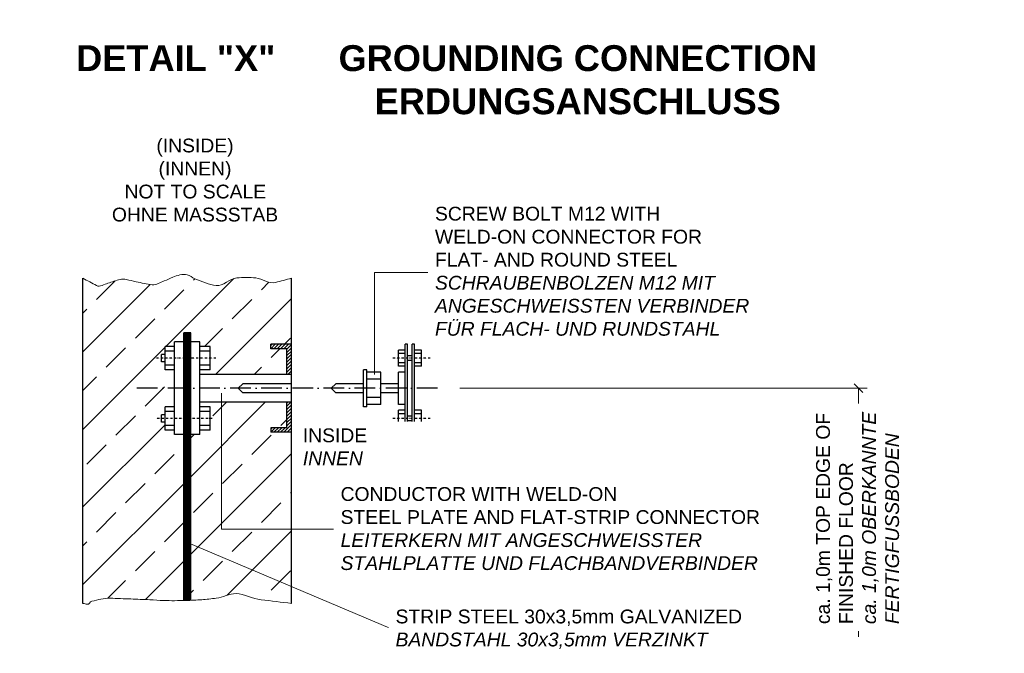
# Model space of a CAD drawing. Header units: millimetres. Extents: x -1777 to 1198744, y 17256 to 76241.
# Tile 40 of 201: x 93436 to 99135, y 46889 to 50560. Entities that reach past the tile are written whole.
import ezdxf

# ---------------------------------------------------------------- set-up
doc = ezdxf.new("R2010")
doc.units = ezdxf.units.MM
doc.linetypes.add('ACAD_ISO10W100', pattern=[18, 12, -3, 0, -3])
doc.linetypes.add('DASHDOT', pattern=[25.4, 12.7, -6.35, 0, -6.35])
doc.layers.add('Bemaßung', color=7, linetype='Continuous', lineweight=9)
doc.layers.add('Beschriftung', color=7, linetype='Continuous', lineweight=9)
doc.styles.add('LBB3.5M1000', font='isocp.shx', dxfattribs={"height": 3.5})

# ---------------------------------------------------------------- blocks, each defined once
blk = doc.blocks.new('_Oblique')
at = {"color": 0, "linetype": 'ByBlock', "lineweight": -2}
blk.add_line((-0.5, -0.5), (0.5, 0.5), dxfattribs=at)

msp = doc.modelspace()

# ---------------------------------------------------------------- linework, layer by layer
at = {"color": 7, "linetype": 'Continuous'}
for p, q in [((94385.38379, 47195.14492), (94385.38379, 48746.64977)), ((94425.63934, 48746.64977), (94385.38379, 48746.64977)), ((94389.40935, 47195.23525), (94389.40935, 48746.64977)), ((94393.4349, 47195.32765), (94393.4349, 48746.64977)), ((94398.80231, 47195.45484), (94398.80231, 48746.64977)), ((94404.16971, 47195.59864), (94404.16971, 48746.64977)), ((94409.53712, 47195.76119), (94409.53712, 48746.64977)), ((94414.90453, 47195.94163), (94414.90453, 48746.64977)), ((94420.27194, 47196.13912), (94420.27194, 48746.64977)), ((94425.63934, 47196.35279), (94425.63934, 48746.64977)), ((94331.70972, 48156.23503), (94331.70972, 48692.97571)), ((94385.38379, 48692.97571), (94331.70972, 48692.97571)), ((94479.31341, 48692.97571), (94425.63934, 48692.97571)), ((94479.31341, 48156.23503), (94479.31341, 48692.97571)), ((94888.57818, 48671.69662), (94896.43874, 48679.55719)), ((94888.57818, 48652.72016), (94915.41521, 48679.55719)), ((94888.57818, 48652.72016), (94888.57818, 48679.55719)), ((95009.34483, 48679.55719), (94888.57818, 48679.55719)), ((94907.55518, 48652.72016), (94934.39221, 48679.55719)), ((94926.53165, 48652.72016), (94953.36868, 48679.55719)), ((94945.50865, 48652.72016), (94972.34569, 48679.55719)), ((94964.48512, 48652.72016), (94991.32215, 48679.55719)), ((94982.5078, 48651.76637), (95009.34483, 48678.6034)), ((95681.23493, 48679.55719), (95667.81642, 48679.55719)), ((95667.81642, 48169.65354), (95667.81642, 48679.55719)), ((95681.23493, 48169.65354), (95681.23493, 48679.55719)), ((95721.49048, 48679.55719), (95708.07197, 48679.55719)), ((95708.07197, 48169.65354), (95708.07197, 48679.55719)), ((95721.49048, 48169.65354), (95721.49048, 48679.55719)), ((94256.56603, 48577.57646), (94256.56603, 48620.51572)), ((94278.03566, 48620.51572), (94256.56603, 48620.51572)), ((94331.70972, 48666.13867), (94278.03566, 48666.13867)), ((94278.03566, 48531.9535), (94278.03566, 48666.13867)), ((94331.70972, 48639.30164), (94278.03566, 48639.30164)), ((94538.35488, 48666.13867), (94479.31341, 48666.13867)), ((94538.35488, 48639.30164), (94479.31341, 48639.30164)), ((94538.35488, 48531.9535), (94538.35488, 48666.13867)), ((94982.5078, 48652.72016), (94888.57818, 48652.72016)), ((94982.5078, 48632.78936), (95009.34483, 48659.6264)), ((94982.5078, 48505.11647), (94982.5078, 48652.72016)), ((94982.5078, 48613.8129), (95009.34483, 48640.64993)), ((94982.5078, 48594.83643), (95009.34483, 48621.67346)), ((95667.81642, 48646.0109), (95627.56087, 48646.0109)), ((95627.56087, 48552.08128), (95627.56087, 48646.0109)), ((95667.81642, 48625.88312), (95627.56087, 48625.88312)), ((95761.74604, 48646.0109), (95721.49048, 48646.0109)), ((95761.74604, 48625.88312), (95721.49048, 48625.88312)), ((95761.74604, 48552.08128), (95761.74604, 48646.0109)), ((94278.03566, 48577.57646), (94256.56603, 48577.57646)), ((94982.5078, 48575.85943), (95009.34483, 48602.69646)), ((94982.5078, 48537.90649), (95009.34483, 48564.74353)), ((94983.46158, 48557.83675), (95009.34483, 48583.71999)), ((95667.81642, 48572.20905), (95627.56087, 48572.20905)), ((95708.07197, 48612.46461), (95681.23493, 48612.46461)), ((95708.07197, 48585.62757), (95681.23493, 48585.62757)), ((95761.74604, 48572.20905), (95721.49048, 48572.20905)), ((94331.70972, 48558.79054), (94278.03566, 48558.79054)), ((94331.70972, 48531.9535), (94278.03566, 48531.9535)), ((94538.35488, 48558.79054), (94479.31341, 48558.79054)), ((94538.35488, 48531.9535), (94479.31341, 48531.9535)), ((95009.34483, 48505.11647), (94479.31341, 48505.11647)), ((94982.5078, 48518.92949), (95009.34483, 48545.76652)), ((94987.67124, 48505.11647), (95009.34483, 48526.79006)), ((95445.06903, 48531.9535), (95426.28311, 48531.9535)), ((95426.28311, 48317.25723), (95426.28311, 48531.9535)), ((95445.06903, 48317.25723), (95445.06903, 48531.9535)), ((95525.58014, 48518.53499), (95445.06903, 48518.53499)), ((95525.58014, 48330.67575), (95525.58014, 48518.53499)), ((95667.81642, 48552.08128), (95627.56087, 48552.08128)), ((95667.81642, 48518.53499), (95627.56087, 48518.53499)), ((95627.56087, 48330.67575), (95627.56087, 48518.53499)), ((95761.74604, 48552.08128), (95721.49048, 48552.08128)), ((94700.71894, 48424.60537), (94727.55597, 48451.4424)), ((95009.34483, 48451.4424), (94727.55597, 48451.4424)), ((95238.42387, 48424.60537), (95265.26091, 48451.4424)), ((95426.28311, 48451.4424), (95265.26091, 48451.4424)), ((95525.58014, 48478.27944), (95445.06903, 48478.27944)), ((95627.56087, 48451.4424), (95525.58014, 48451.4424)), ((94700.71894, 48424.60537), (94727.55597, 48397.76833)), ((95009.34483, 48397.76833), (94727.55597, 48397.76833)), ((95238.42387, 48424.60537), (95265.26091, 48397.76833)), ((95426.28311, 48397.76833), (95265.26091, 48397.76833)), ((95627.56087, 48397.76833), (95525.58014, 48397.76833)), ((95009.34483, 48344.09427), (94479.31341, 48344.09427)), ((94982.5078, 48339.48957), (94987.11249, 48344.09427)), ((94982.5078, 48320.51256), (95006.0895, 48344.09427)), ((94982.5078, 48196.49058), (94982.5078, 48344.09427)), ((95525.58014, 48370.9313), (95445.06903, 48370.9313)), ((94331.70972, 48317.25723), (94278.03566, 48317.25723)), ((94278.03566, 48183.07206), (94278.03566, 48317.25723)), ((94331.70972, 48290.4202), (94278.03566, 48290.4202)), ((94538.35488, 48317.25723), (94479.31341, 48317.25723)), ((94538.35488, 48290.4202), (94479.31341, 48290.4202)), ((94538.35488, 48183.07206), (94538.35488, 48317.25723)), ((94982.5078, 48301.5361), (95009.34483, 48328.37313)), ((94982.5078, 48282.5599), (95009.34483, 48309.39666)), ((94982.5078, 48263.58343), (95009.34483, 48290.4202)), ((95445.06903, 48317.25723), (95426.28311, 48317.25723)), ((95525.58014, 48330.67575), (95445.06903, 48330.67575)), ((95667.81642, 48330.67575), (95627.56087, 48330.67575)), ((95667.81642, 48297.12946), (95627.56087, 48297.12946)), ((95627.56087, 48203.19984), (95627.56087, 48297.12946)), ((95667.81642, 48277.00168), (95627.56087, 48277.00168)), ((95761.74604, 48297.12946), (95721.49048, 48297.12946)), ((95761.74604, 48277.00168), (95721.49048, 48277.00168)), ((95761.74604, 48203.19984), (95761.74604, 48297.12946)), ((94256.56603, 48228.69502), (94256.56603, 48271.63427)), ((94278.03566, 48271.63427), (94256.56603, 48271.63427)), ((94278.03566, 48228.69502), (94256.56603, 48228.69502)), ((94982.5078, 48244.60616), (95009.34483, 48271.44319)), ((94982.5078, 48225.62969), (95009.34483, 48252.46673)), ((94982.5078, 48206.65296), (95009.34483, 48233.48972)), ((95667.81642, 48223.32761), (95627.56087, 48223.32761)), ((95708.07197, 48263.58316), (95681.23493, 48263.58316)), ((95708.07197, 48236.74613), (95681.23493, 48236.74613)), ((95761.74604, 48223.32761), (95721.49048, 48223.32761)), ((94331.70972, 48209.9091), (94278.03566, 48209.9091)), ((94331.70972, 48183.07206), (94278.03566, 48183.07206)), ((94538.35488, 48209.9091), (94479.31341, 48209.9091)), ((94538.35488, 48183.07206), (94479.31341, 48183.07206)), ((94888.57818, 48188.63001), (94896.43874, 48196.49058)), ((94888.57818, 48169.65354), (94915.41494, 48196.49058)), ((94888.57818, 48196.49058), (94888.57818, 48169.65354)), ((94982.5078, 48196.49058), (94888.57818, 48196.49058)), ((95009.34483, 48169.65354), (94888.57818, 48169.65354)), ((94907.55518, 48169.65354), (94934.39221, 48196.49058)), ((94926.53165, 48169.65354), (94953.36841, 48196.49058)), ((94945.50865, 48169.65354), (94972.34569, 48196.49058)), ((94964.48512, 48169.65354), (95009.34483, 48214.51326)), ((94983.46158, 48169.65354), (95009.34483, 48195.53679)), ((95002.43859, 48169.65354), (95009.34483, 48176.55979)), ((95667.81642, 48203.19984), (95627.56087, 48203.19984)), ((95681.23493, 48169.65354), (95667.81642, 48169.65354)), ((95721.49048, 48169.65354), (95708.07197, 48169.65354)), ((95761.74604, 48203.19984), (95721.49048, 48203.19984)), ((94385.38379, 48156.23503), (94331.70972, 48156.23503)), ((94479.31341, 48156.23503), (94425.63934, 48156.23503))]:
    msp.add_line(p, q, dxfattribs=at)
at = {"color": 7, "linetype": 'DASHDOT'}
for p, q in [((94571.3843, 48599.04609), (94214.74856, 48599.04609)), ((95812.35263, 48599.04609), (95589.82129, 48599.04609)), ((94550.62773, 48250.16465), (94220.40957, 48250.16465)), ((95812.35263, 48250.16465), (95589.82129, 48250.16465))]:
    msp.add_line(p, q, dxfattribs=at)
at = {"linetype": 'ACAD_ISO10W100', "ltscale": 10}
msp.add_line((95854.51656, 48424.60537), (94098.69905, 48424.60537), dxfattribs=at)
at = {"color": 7, "linetype": 'Continuous', "lineweight": 5}
msp.add_open_spline([(95009.34483, 47178.79805), (94950.75654, 47185.80439), (94892.16826, 47192.81074), (94833.57997, 47199.81708), (94783.96768, 47205.75002), (94736.52929, 47234.72362), (94687.9064, 47235.15018), (94649.69753, 47235.48538), (94611.68211, 47213.28362), (94573.13353, 47208.65022), (94545.53368, 47205.33282), (94517.33462, 47201.61047), (94489.26082, 47199.81708), (94458.36759, 47197.84358), (94427.48587, 47196.12582), (94396.55954, 47195.40051), (94353.9001, 47194.40002), (94311.17569, 47193.61441), (94268.5434, 47195.40051), (94242.04122, 47196.51083), (94215.5897, 47198.7355), (94189.08538, 47199.81708), (94152.30102, 47201.31816), (94115.51313, 47202.76924), (94078.72667, 47204.23365), (94039.00176, 47205.81503), (93999.26791, 47207.23827), (93959.5391, 47208.65022), (93923.76161, 47209.92174), (93888.4585, 47199.78506), (93853.59481, 47190.98367), (93843.26062, 47188.37479), (93837.48304, 47171.08121), (93827.10881, 47173.31712), (93818.63197, 47175.1441), (93810.15514, 47176.97107), (93801.6783, 47178.79805)], degree=3, knots=[0, 0, 0, 0, 0.1445720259, 0.1445720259, 0.1445720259, 0.2669949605, 0.2669949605, 0.2669949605, 0.3631974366, 0.3631974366, 0.3631974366, 0.4320761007, 0.4320761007, 0.4320761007, 0.5078722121, 0.5078722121, 0.5078722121, 0.6124245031, 0.6124245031, 0.6124245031, 0.6774189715, 0.6774189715, 0.6774189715, 0.7676223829, 0.7676223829, 0.7676223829, 0.8650310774, 0.8650310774, 0.8650310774, 0.9527517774, 0.9527517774, 0.9527517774, 0.9787536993, 0.9787536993, 0.9787536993, 1, 1, 1, 1], dxfattribs=at)
at = {"layer": 'Bemaßung'}
for p, q in [((95984.51343, 48424.60537), (98341.57431, 48424.60537)), ((98291.57431, 48424.60537), (98291.57431, 46984.62057))]:
    msp.add_line(p, q, dxfattribs=at)
at = {"layer": 'Beschriftung', "color": 7, "linetype": 'Continuous'}
for p, q in [((94603.60028, 47608.15657), (94603.60028, 48396.90928)), ((97731.8846, 47608.15657), (94603.60028, 47608.15657)), ((94410.47588, 47529.66972), (95577.88686, 47034.22615)), ((97625.106, 47034.22615), (95577.88686, 47034.22615))]:
    msp.add_line(p, q, dxfattribs=at)

# ---------------------------------------------------------------- block references
at = {"layer": 'Bemaßung', "xscale": 50, "yscale": 50, "zscale": 50, "rotation": 90}
msp.add_blockref('_Oblique', (98291.57431, 48424.60537), dxfattribs=at)

# ---------------------------------------------------------------- texts
at = {"layer": 'Beschriftung', "insert": (66046.37884, 50412.25145), "char_height": 150, "width": 2941.2407164, "attachment_point": 1, "style": 'LBB3.5M1000', "bg_fill": 2}
msp.add_mtext('\\pi98.673;{\\fArial|b1|i0|c0|p34;GROUNDING CONNECTION\\P\\pi307.46;ERDUNGSANSCHLUSS}', dxfattribs=at)

# ---------------------------------------------------------------- next in the draw order: texts
at = {"layer": 'Beschriftung', "char_height": 80, "attachment_point": 1, "style": 'LBB3.5M1000', "bg_fill": 2}
for s, insert, width in [('\\pi1252.5;{\\fArial|b0|i0|c0|p34;(INSIDE)\\P\\pi1264.9;(INNEN)\\P\\pi1068;NOT TO SCALE\\P\\pi995.01;OHNE MASSSTAB}', (63838.00175, 49871.04459), 2941.2407164), ('{\\fArial|b0|i0|c0|p34;CONDUCTOR WITH WELD-ON\\PSTEEL PLATE AND FLAT-STRIP CONNECTOR\\P\\fArial|b0|i1|c0|p34;LEITERKERN MIT ANGESCHWEISSTER\\PSTAHLPLATTE UND FLACHBANDVERBINDER}', (95293.22476, 47852.18656), 2577.1773754), ('{\\fArial|b0|i0|c0|p34;STRIP STEEL 30x3,5mm GALVANIZED\\P\\fArial|b0|i1|c0|p34;BANDSTAHL 30x3,5mm VERZINKT}', (95611.29597, 47142.83444), 2577.1773754)]:
    msp.add_mtext(s, dxfattribs=dict(at, insert=insert, width=width))

# ---------------------------------------------------------------- next in the draw order: hatches: boundary and pattern name
h = msp.add_hatch()
h.set_pattern_fill('ANSI33', color=256, scale=50, style=0)
h.set_pattern_definition([(45, (24451.94, -59.6), (-224.5064, 224.5064), []), (45, (24676.44, -59.6), (-224.5064, 224.5064), [158.75, -79.375])])
edge = h.paths.add_edge_path()
edge.add_spline(control_points=[(95009.34483, 49062.40072), (94978.71411, 49054.07847), (94948.0834, 49045.75621), (94917.45268, 49037.43396)], knot_values=[0, 0, 0, 0, 0.0754968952, 0.0754968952, 0.0754968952, 0.0754968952], degree=3, periodic=0)
edge.add_spline(control_points=[(94917.45268, 49037.43396), (94879.56207, 49027.13922), (94841.06858, 49060.25645), (94802.67954, 49063.93392)], knot_values=[0.0754968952, 0.0754968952, 0.0754968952, 0.0754968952, 0.1688875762, 0.1688875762, 0.1688875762, 0.1688875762], degree=3, periodic=0)
edge.add_spline(control_points=[(94802.67954, 49063.93392), (94766.71327, 49067.3793), (94727.63543, 49067.20691), (94692.32083, 49063.93392)], knot_values=[0.1688875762, 0.1688875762, 0.1688875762, 0.1688875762, 0.2563842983, 0.2563842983, 0.2563842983, 0.2563842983], degree=3, periodic=0)
edge.add_spline(control_points=[(94692.32083, 49063.93392), (94651.64668, 49060.1642), (94613.17718, 49014.79994), (94573.13353, 49019.76741)], knot_values=[0.2563842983, 0.2563842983, 0.2563842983, 0.2563842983, 0.3571600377, 0.3571600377, 0.3571600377, 0.3571600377], degree=3, periodic=0)
edge.add_spline(control_points=[(94573.13353, 49019.76741), (94532.23023, 49024.84152), (94490.40131, 49043.08861), (94449.53182, 49059.51708)], knot_values=[0.3571600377, 0.3571600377, 0.3571600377, 0.3571600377, 0.4600992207, 0.4600992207, 0.4600992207, 0.4600992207], degree=3, periodic=0)
edge.add_spline(control_points=[(94449.53182, 49059.51708), (94433.99469, 49065.7626), (94420.75866, 49077.75244), (94405.38838, 49081.60047)], knot_values=[0.4600992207, 0.4600992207, 0.4600992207, 0.4600992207, 0.4992330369, 0.4992330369, 0.4992330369, 0.4992330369], degree=3, periodic=0)
edge.add_spline(control_points=[(94405.38838, 49081.60047), (94378.94677, 49088.22027), (94347.98433, 49078.89453), (94321.51568, 49068.35049)], knot_values=[0.4992330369, 0.4992330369, 0.4992330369, 0.4992330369, 0.566555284, 0.566555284, 0.566555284, 0.566555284], degree=3, periodic=0)
edge.add_spline(control_points=[(94321.51568, 49068.35049), (94304.88765, 49061.72656), (94289.72105, 49052.91537), (94272.95782, 49046.2671)], knot_values=[0.566555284, 0.566555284, 0.566555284, 0.566555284, 0.6088481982, 0.6088481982, 0.6088481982, 0.6088481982], degree=3, periodic=0)
edge.add_spline(control_points=[(94272.95782, 49046.2671), (94249.70294, 49037.04425), (94226.45435, 49022.51647), (94202.32838, 49024.18398)], knot_values=[0.6088481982, 0.6088481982, 0.6088481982, 0.6088481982, 0.6675192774, 0.6675192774, 0.6675192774, 0.6675192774], degree=3, periodic=0)
edge.add_spline(control_points=[(94202.32838, 49024.18398), (94171.56187, 49026.31046), (94140.39714, 49035.14983), (94109.62709, 49041.85053)], knot_values=[0.6675192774, 0.6675192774, 0.6675192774, 0.6675192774, 0.7423392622, 0.7423392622, 0.7423392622, 0.7423392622], degree=3, periodic=0)
edge.add_spline(control_points=[(94109.62709, 49041.85053), (94090.42339, 49046.03246), (94071.4441, 49051.18), (94052.24039, 49055.10051)], knot_values=[0.7423392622, 0.7423392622, 0.7423392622, 0.7423392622, 0.7890347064, 0.7890347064, 0.7890347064, 0.7890347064], degree=3, periodic=0)
edge.add_spline(control_points=[(94052.24039, 49055.10051), (94040.72577, 49057.45127), (94028.4317, 49057.516), (94016.92581, 49055.10051)], knot_values=[0.7890347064, 0.7890347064, 0.7890347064, 0.7890347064, 0.8170334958, 0.8170334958, 0.8170334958, 0.8170334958], degree=3, periodic=0)
edge.add_spline(control_points=[(94016.92581, 49055.10051), (93992.81529, 49050.03886), (93970.03825, 49039.60474), (93946.2961, 49033.01739)], knot_values=[0.8170334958, 0.8170334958, 0.8170334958, 0.8170334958, 0.875704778, 0.875704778, 0.875704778, 0.875704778], degree=3, periodic=0)
edge.add_spline(control_points=[(93946.2961, 49033.01739), (93924.63096, 49027.00631), (93899.85581, 49009.01445), (93880.08109, 49019.76741)], knot_values=[0.875704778, 0.875704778, 0.875704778, 0.875704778, 0.9292433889, 0.9292433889, 0.9292433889, 0.9292433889], degree=3, periodic=0)
edge.add_spline(control_points=[(93880.08109, 49019.76741), (93853.94683, 49033.97851), (93827.81256, 49048.18962), (93801.6783, 49062.40072)], knot_values=[0.9292433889, 0.9292433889, 0.9292433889, 0.9292433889, 1, 1, 1, 1], degree=3, periodic=0)
edge.add_line((93801.6783, 49062.40072), (93801.6783, 47178.79805))
edge.add_spline(control_points=[(93801.6783, 47178.79805), (93810.15514, 47176.97107), (93818.63197, 47175.1441), (93827.10881, 47173.31712)], knot_values=[0.9787536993, 0.9787536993, 0.9787536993, 0.9787536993, 1, 1, 1, 1], degree=3, periodic=0)
edge.add_spline(control_points=[(93827.10881, 47173.31712), (93837.48304, 47171.08121), (93843.26062, 47188.37479), (93853.59481, 47190.98367)], knot_values=[0.9527517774, 0.9527517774, 0.9527517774, 0.9527517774, 0.9787536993, 0.9787536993, 0.9787536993, 0.9787536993], degree=3, periodic=0)
edge.add_spline(control_points=[(93853.59481, 47190.98367), (93888.4585, 47199.78506), (93923.76161, 47209.92174), (93959.5391, 47208.65022)], knot_values=[0.8650310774, 0.8650310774, 0.8650310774, 0.8650310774, 0.9527517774, 0.9527517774, 0.9527517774, 0.9527517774], degree=3, periodic=0)
edge.add_spline(control_points=[(93959.5391, 47208.65022), (93999.26791, 47207.23827), (94039.00176, 47205.81503), (94078.72667, 47204.23365)], knot_values=[0.7676223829, 0.7676223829, 0.7676223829, 0.7676223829, 0.8650310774, 0.8650310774, 0.8650310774, 0.8650310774], degree=3, periodic=0)
edge.add_spline(control_points=[(94078.72667, 47204.23365), (94115.51313, 47202.76924), (94152.30102, 47201.31816), (94189.08538, 47199.81708)], knot_values=[0.6774189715, 0.6774189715, 0.6774189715, 0.6774189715, 0.7676223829, 0.7676223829, 0.7676223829, 0.7676223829], degree=3, periodic=0)
edge.add_spline(control_points=[(94189.08538, 47199.81708), (94215.5897, 47198.7355), (94242.04122, 47196.51083), (94268.5434, 47195.40051)], knot_values=[0.6124245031, 0.6124245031, 0.6124245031, 0.6124245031, 0.6774189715, 0.6774189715, 0.6774189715, 0.6774189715], degree=3, periodic=0)
edge.add_spline(control_points=[(94268.5434, 47195.40051), (94307.45327, 47193.77036), (94346.43988, 47194.28243), (94385.38379, 47195.14492)], knot_values=[0.5170011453, 0.5170011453, 0.5170011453, 0.5170011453, 0.6124245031, 0.6124245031, 0.6124245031, 0.6124245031], degree=3, periodic=0)
edge.add_line((94385.38379, 47195.14492), (94385.38379, 48156.23503))
edge.add_line((94385.38379, 48156.23503), (94331.70972, 48156.23503))
edge.add_line((94331.70972, 48156.23503), (94331.70972, 48183.07206))
edge.add_line((94331.70972, 48183.07206), (94278.03566, 48183.07206))
edge.add_line((94278.03566, 48183.07206), (94278.03566, 48228.69502))
edge.add_line((94278.03566, 48228.69502), (94256.56603, 48228.69502))
edge.add_line((94256.56603, 48228.69502), (94256.56603, 48271.63427))
edge.add_line((94256.56603, 48271.63427), (94278.03566, 48271.63427))
edge.add_line((94278.03566, 48271.63427), (94278.03566, 48317.25723))
edge.add_line((94278.03566, 48317.25723), (94331.70972, 48317.25723))
edge.add_line((94331.70972, 48317.25723), (94331.70972, 48531.9535))
edge.add_line((94331.70972, 48531.9535), (94278.03566, 48531.9535))
edge.add_line((94278.03566, 48531.9535), (94278.03566, 48577.57646))
edge.add_line((94278.03566, 48577.57646), (94256.56603, 48577.57646))
edge.add_line((94256.56603, 48577.57646), (94256.56603, 48620.51572))
edge.add_line((94256.56603, 48620.51572), (94278.03566, 48620.51572))
edge.add_line((94278.03566, 48620.51572), (94278.03566, 48666.13867))
edge.add_line((94278.03566, 48666.13867), (94331.70972, 48666.13867))
edge.add_line((94331.70972, 48666.13867), (94331.70972, 48692.97571))
edge.add_line((94331.70972, 48692.97571), (94385.38379, 48692.97571))
edge.add_line((94385.38379, 48692.97571), (94385.38379, 48746.64977))
edge.add_line((94385.38379, 48746.64977), (94425.63934, 48746.64977))
edge.add_line((94425.63934, 48746.64977), (94425.63934, 48692.97571))
edge.add_line((94425.63934, 48692.97571), (94479.31341, 48692.97571))
edge.add_line((94479.31341, 48692.97571), (94479.31341, 48666.13867))
edge.add_line((94479.31341, 48666.13867), (94538.35488, 48666.13867))
edge.add_line((94538.35488, 48666.13867), (94538.35488, 48531.9535))
edge.add_line((94538.35488, 48531.9535), (94479.31341, 48531.9535))
edge.add_line((94479.31341, 48531.9535), (94479.31341, 48505.11647))
edge.add_line((94479.31341, 48505.11647), (94982.5078, 48505.11647))
edge.add_line((94982.5078, 48505.11647), (94982.5078, 48652.72016))
edge.add_line((94982.5078, 48652.72016), (94888.57818, 48652.72016))
edge.add_line((94888.57818, 48652.72016), (94888.57818, 48679.55719))
edge.add_line((94888.57818, 48679.55719), (95009.34483, 48679.55719))
edge.add_line((95009.34483, 48679.55719), (95009.34483, 49062.40072))
h.paths.add_polyline_path([(95009.34483, 48169.65354), (94888.57818, 48169.65354), (94888.57818, 48196.49058), (94982.5078, 48196.49058), (94982.5078, 48344.09427), (94603.60028, 48344.09427), (94603.60028, 47823.67495), (95009.34483, 47823.67495)], flags=16)
h.paths.add_polyline_path([(95009.34483, 47823.67495), (94603.60028, 47823.67495), (94603.60028, 48344.09427), (94479.31341, 48344.09427), (94479.31341, 48317.25723), (94538.35488, 48317.25723), (94538.35488, 48183.07206), (94479.31341, 48183.07206), (94479.31341, 48156.23503), (94425.63934, 48156.23503), (94425.63934, 47526.03378), (95009.34483, 47386.07119)], flags=17)
edge = h.paths.add_edge_path(flags=17)
edge.add_line((95009.34483, 47386.07119), (94425.63934, 47526.03378))
edge.add_line((94425.63934, 47526.03378), (94425.63934, 47196.35279))
edge.add_spline(control_points=[(94425.63934, 47196.35279), (94446.85318, 47197.22819), (94468.05429, 47198.46238), (94489.26082, 47199.81708)], knot_values=[0.4320761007, 0.4320761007, 0.4320761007, 0.4320761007, 0.4841060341, 0.4841060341, 0.4841060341, 0.4841060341], degree=3, periodic=0)
edge.add_spline(control_points=[(94489.26082, 47199.81708), (94517.33462, 47201.61047), (94545.53368, 47205.33282), (94573.13353, 47208.65022)], knot_values=[0.3631974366, 0.3631974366, 0.3631974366, 0.3631974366, 0.4320761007, 0.4320761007, 0.4320761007, 0.4320761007], degree=3, periodic=0)
edge.add_spline(control_points=[(94573.13353, 47208.65022), (94611.68211, 47213.28362), (94649.69753, 47235.48538), (94687.9064, 47235.15018)], knot_values=[0.2669949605, 0.2669949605, 0.2669949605, 0.2669949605, 0.3631974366, 0.3631974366, 0.3631974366, 0.3631974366], degree=3, periodic=0)
edge.add_spline(control_points=[(94687.9064, 47235.15018), (94736.52929, 47234.72362), (94783.96768, 47205.75002), (94833.57997, 47199.81708)], knot_values=[0.1445720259, 0.1445720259, 0.1445720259, 0.1445720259, 0.2669949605, 0.2669949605, 0.2669949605, 0.2669949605], degree=3, periodic=0)
edge.add_spline(control_points=[(94833.57997, 47199.81708), (94892.16826, 47192.81074), (94950.75654, 47185.80439), (95009.34483, 47178.79805)], knot_values=[0, 0, 0, 0, 0.1445720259, 0.1445720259, 0.1445720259, 0.1445720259], degree=3, periodic=0)
edge.add_line((95009.34483, 47178.79805), (95009.34483, 47386.07119))

# ---------------------------------------------------------------- next in the draw order: linework, layer by layer
at = {"color": 7, "linetype": 'Continuous'}
for p, q in [((93801.6783, 47178.79805), (93801.6783, 49062.40072)), ((95009.34483, 47178.79805), (95009.34483, 49062.40072))]:
    msp.add_line(p, q, dxfattribs=at)
at = {"color": 7, "linetype": 'Continuous', "lineweight": 5}
msp.add_open_spline([(95009.34483, 49062.40072), (94978.71411, 49054.07847), (94948.0834, 49045.75621), (94917.45268, 49037.43396), (94879.56207, 49027.13922), (94841.06858, 49060.25645), (94802.67954, 49063.93392), (94766.71327, 49067.3793), (94727.63543, 49067.20691), (94692.32083, 49063.93392), (94651.64668, 49060.1642), (94613.17718, 49014.79994), (94573.13353, 49019.76741), (94532.23023, 49024.84152), (94490.40131, 49043.08861), (94449.53182, 49059.51708), (94433.99469, 49065.7626), (94420.75866, 49077.75244), (94405.38838, 49081.60047), (94378.94677, 49088.22027), (94347.98433, 49078.89453), (94321.51568, 49068.35049), (94304.88765, 49061.72656), (94289.72105, 49052.91537), (94272.95782, 49046.2671), (94249.70294, 49037.04425), (94226.45435, 49022.51647), (94202.32838, 49024.18398), (94171.56187, 49026.31046), (94140.39714, 49035.14983), (94109.62709, 49041.85053), (94090.42339, 49046.03246), (94071.4441, 49051.18), (94052.24039, 49055.10051), (94040.72577, 49057.45127), (94028.4317, 49057.516), (94016.92581, 49055.10051), (93992.81529, 49050.03886), (93970.03825, 49039.60474), (93946.2961, 49033.01739), (93924.63096, 49027.00631), (93899.85581, 49009.01445), (93880.08109, 49019.76741), (93853.94683, 49033.97851), (93827.81256, 49048.18962), (93801.6783, 49062.40072)], degree=3, knots=[0, 0, 0, 0, 0.0754968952, 0.0754968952, 0.0754968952, 0.1688875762, 0.1688875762, 0.1688875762, 0.2563842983, 0.2563842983, 0.2563842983, 0.3571600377, 0.3571600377, 0.3571600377, 0.4600992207, 0.4600992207, 0.4600992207, 0.4992330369, 0.4992330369, 0.4992330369, 0.566555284, 0.566555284, 0.566555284, 0.6088481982, 0.6088481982, 0.6088481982, 0.6675192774, 0.6675192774, 0.6675192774, 0.7423392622, 0.7423392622, 0.7423392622, 0.7890347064, 0.7890347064, 0.7890347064, 0.8170334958, 0.8170334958, 0.8170334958, 0.875704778, 0.875704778, 0.875704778, 0.9292433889, 0.9292433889, 0.9292433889, 1, 1, 1, 1], dxfattribs=at)
at = {"layer": 'Beschriftung', "color": 7, "linetype": 'Continuous'}
for p, q in [((97676.7032, 49094.67216), (95489.2224, 49094.67216)), ((95489.2224, 49094.67216), (95489.2224, 48504.25742))]:
    msp.add_line(p, q, dxfattribs=at)

# ---------------------------------------------------------------- next in the draw order: texts
at = {"layer": 'Beschriftung', "insert": (-641.05085, 52759.07674), "char_height": 500, "width": 7399.7669481, "attachment_point": 1, "style": 'LBB3.5M1000'}
msp.add_mtext('\\pi2004.5;{\\fArial|b0|i0|c0|p34;TOP VIEW\\P\\pi1431.8;\\fArial|b0|i1|c0|p34;DRAUFSICHT\\P\\pi64.583;\\fArial|b0|i0|c0|p34;\\H0.6x;(SECTION THROUGH PUMP HOUSE)\\P\\pi330.31;\\fArial|b0|i1|c0|p34;(SCHNITT DURCH PUMPENHAUS)}', dxfattribs=at)
at = {"layer": 'Beschriftung', "insert": (98045.68812, 47058.72166), "char_height": 80, "width": 1237.7860047, "attachment_point": 1, "rotation": 90, "style": 'LBB3.5M1000', "bg_fill": 2}
msp.add_mtext('{\\fArial|b0|i0|c0|p34;ca. 1,0m TOP EDGE OF FINISHED FLOOR\\P\\fArial|b0|i1|c0|p34;ca. 1,0m OBERKANNTE FERTIGFUSSBODEN}', dxfattribs=at)

# ---------------------------------------------------------------- next in the draw order: texts
at = {"layer": 'Beschriftung', "attachment_point": 1, "style": 'LBB3.5M1000', "bg_fill": 2}
for s, insert, char_height, width in [('\\pi98.673;{\\fArial|b1|i0|c0|p34;GROUNDING CONNECTION\\P\\pi307.46;ERDUNGSANSCHLUSS}', (95182.88329, 50412.25145), 150, 2941.2407164), ('{\\fArial|b0|i0|c0|p34;INSIDE\\P\\fArial|b0|i1|c0|p34;INNEN}', (95074.75547, 48192.27091), 80, 2577.1773754)]:
    msp.add_mtext(s, dxfattribs=dict(at, insert=insert, char_height=char_height, width=width))

# ---------------------------------------------------------------- next in the draw order: texts
at = {"layer": 'Beschriftung', "insert": (92974.50621, 49871.04459), "char_height": 80, "width": 2941.2407164, "attachment_point": 1, "style": 'LBB3.5M1000', "bg_fill": 2}
msp.add_mtext('\\pi1252.5;{\\fArial|b0|i0|c0|p34;(INSIDE)\\P\\pi1264.9;(INNEN)\\P\\pi1068;NOT TO SCALE\\P\\pi995.01;OHNE MASSSTAB}', dxfattribs=at)

# ---------------------------------------------------------------- next in the draw order: texts
at = {"layer": 'Beschriftung', "attachment_point": 1, "style": 'LBB3.5M1000', "bg_fill": 2}
for s, insert, char_height, width in [('\\pi115.3;{\\fArial|b1|i0|c0|p34;DETAIL "X"}', (93647.08673, 50412.25145), 150, 1358.368794), ('{\\fArial|b0|i0|c0|p34;SCREW BOLT M12 WITH\\PWELD-ON CONNECTOR FOR\\PFLAT- AND ROUND STEEL\\P\\fArial|b0|i1|c0|p34;SCHRAUBENBOLZEN M12 MIT\\PANGESCHWEISSTEN VERBINDER\\PFÜR FLACH- UND RUNDSTAHL}', (95839.5799, 49476.20338), 80, 1872.2729746)]:
    msp.add_mtext(s, dxfattribs=dict(at, insert=insert, char_height=char_height, width=width))

doc.saveas('drawing.dxf')
